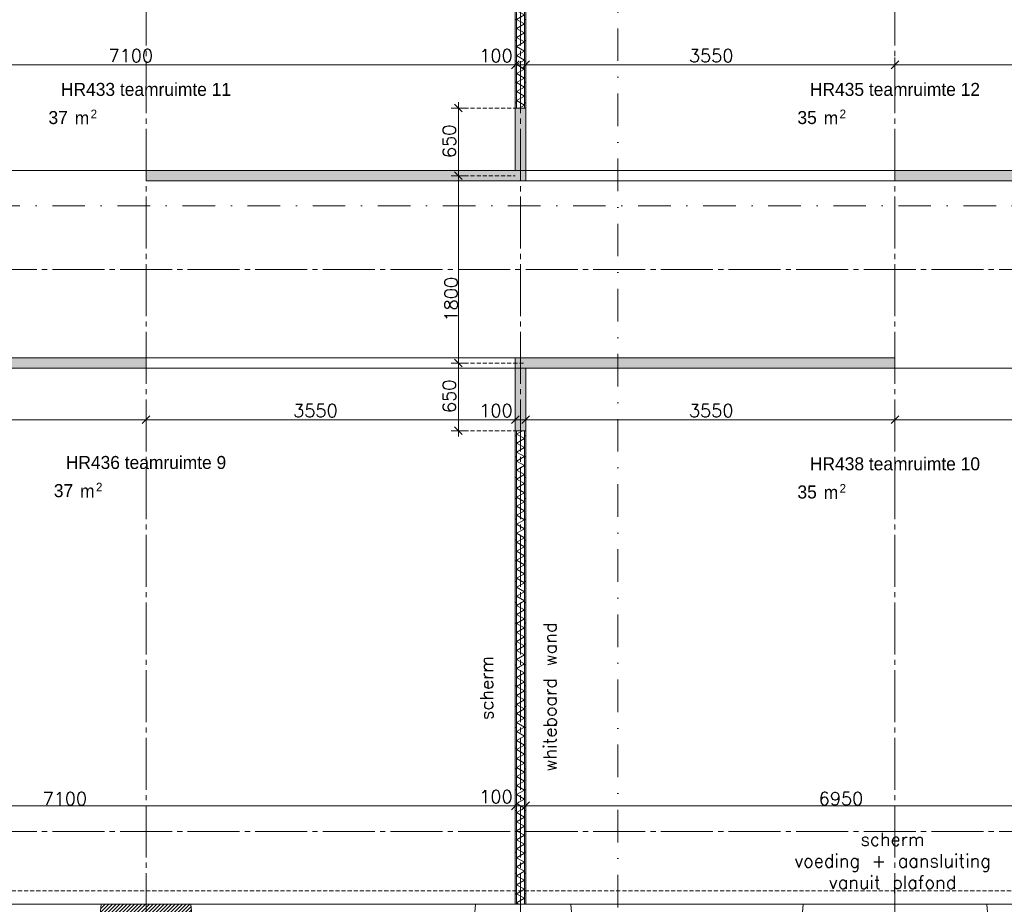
# Model space of a CAD drawing. Header units: millimetres. Extents: x -6136 to 498671, y -8363 to 238556.
# Tile 38 of 47: x 34786 to 44251, y 20900 to 29399. Entities that reach past the tile are written whole.
import ezdxf
from ezdxf.enums import TextEntityAlignment as Align

# ---------------------------------------------------------------- set-up
doc = ezdxf.new("R2010")
doc.units = ezdxf.units.MM
doc.header["$MEASUREMENT"] = 0
for name, pattern in [('B0204', [650, 500, -50, 50, -50]), ('B0302', [625.500011, 313.000011, -156.25, 0, -156.25]), ('B0702', [58.685, 39.06, -19.625001])]:
    doc.linetypes.add(name, pattern=pattern)
for name, color, linetype in [('21 Buitenwanden', 7, 'Continuous'), ('21 Buitenwanden Doorsnede-arcering', 7, 'Continuous'), ('23 Vloeren', 7, 'Continuous'), ('67 Radiatoren - lijn', 7, 'Continuous'), ('_ Nieuw Fase 1', 7, 'Continuous'), ('_ Nieuw Fase 1 Doorsnede-arcering', 7, 'Continuous'), ('_ Nieuw Fase 1 Laagscheidingslijnen', 7, 'Continuous'), ('_ Nieuw Fase 1 tekst', 7, 'Continuous'), ('A Lijn doorsnede', 7, 'Continuous'), ('A Maatvoering', 7, 'Continuous'), ('A Stramien', 7, 'Continuous'), ('Z Ruimtebenaming fase 1', 7, 'Continuous'), ('Z Ruimtebenaming fase 1 Zone omranding', 7, 'Continuous'), ('Z Ruimtebenaming fase 1 Zone tekst', 7, 'Continuous')]:
    doc.layers.add(name, color=color, linetype=linetype)
doc.dimstyles.new('GENERATED_STYLE__1', dxfattribs={"dimtxt": 125, "dimasz": 71.25, "dimexe": 0.18, "dimexo": 0.0625, "dimgap": 0.09, "dimtad": 1, "dimtih": 1, "dimtoh": 1, "dimdec": 0, "dimzin": 0, "dimdsep": 46, "dimtxsty": 'Standard', "dimblk": 'ARROWHEAD_6', "dimblk1": 'ARROWHEAD_6', "dimblk2": 'ARROWHEAD_6', "dimcen": 0.09, "dimse1": 1, "dimse2": 1, "dimclrd": 1, "dimclre": 1, "dimclrt": 9, "dimadec": 0, "dimazin": 0, "dimtfac": 1, "dimtdec": 4, "dimtmove": 0, "dimatfit": 3, "dimfxl": 1, "dimtolj": 1, "dimtzin": 0, "dimarcsym": 0})
doc.dimstyles.new('GENERATED_STYLE__2', dxfattribs={"dimtxt": 125, "dimasz": 71.25, "dimexe": 0.18, "dimexo": 0.0625, "dimgap": 0.09, "dimtad": 1, "dimdec": 0, "dimzin": 0, "dimdsep": 46, "dimtxsty": 'Standard', "dimblk": 'ARROWHEAD_6', "dimblk1": 'ARROWHEAD_6', "dimblk2": 'ARROWHEAD_6', "dimcen": 0.09, "dimse1": 1, "dimse2": 1, "dimclrd": 1, "dimclre": 1, "dimclrt": 9, "dimadec": 0, "dimazin": 0, "dimtfac": 1, "dimtdec": 4, "dimtmove": 0, "dimatfit": 3, "dimfxl": 1, "dimtolj": 1, "dimtzin": 0, "dimarcsym": 0})
doc.dimstyles.new('GENERATED_STYLE__3', dxfattribs={"dimtxt": 125, "dimasz": 71.25, "dimexe": 0.18, "dimexo": 0.0625, "dimgap": 0.09, "dimtad": 1, "dimdec": 0, "dimzin": 0, "dimdsep": 46, "dimtxsty": 'Standard', "dimblk": 'ARROWHEAD_6', "dimblk1": 'ARROWHEAD_6', "dimblk2": 'ARROWHEAD_6', "dimcen": 0.09, "dimse1": 1, "dimse2": 1, "dimclrd": 1, "dimclre": 1, "dimclrt": 9, "dimadec": 0, "dimazin": 0, "dimtfac": 1, "dimtdec": 4, "dimtmove": 2, "dimatfit": 3, "dimfxl": 1, "dimtolj": 1, "dimtzin": 0, "dimarcsym": 0})
doc.dimstyles.new('GENERATED_STYLE__4', dxfattribs={"dimtxt": 125, "dimasz": 71.25, "dimexe": 0.18, "dimexo": 0.0625, "dimgap": 0.09, "dimtad": 1, "dimtih": 1, "dimtoh": 1, "dimdec": 0, "dimzin": 0, "dimdsep": 46, "dimtxsty": 'Standard', "dimblk": 'ARROWHEAD_6', "dimblk1": 'ARROWHEAD_6', "dimblk2": 'ARROWHEAD_6', "dimcen": 0.09, "dimse1": 1, "dimse2": 1, "dimclrd": 1, "dimclre": 1, "dimclrt": 9, "dimadec": 0, "dimazin": 0, "dimtfac": 1, "dimtdec": 4, "dimtmove": 2, "dimatfit": 3, "dimfxl": 1, "dimtolj": 1, "dimtzin": 0, "dimarcsym": 0})
pattern_1 = [(180, (0, 0), (0, 200), [])]

# ---------------------------------------------------------------- blocks, each defined once
blk = doc.blocks.new('teamruimte 9_HR436_15_1', base_point=(36000, 25102.1))
at = {"layer": 'Z Ruimtebenaming fase 1 Zone tekst', "color": 2, "lineweight": 0}
blk.add_attdef('ROOM_NUMBER', text='', height=125, dxfattribs=at).set_placement((36000, 25207.6), align=Align.TOP_CENTER)
for tag, height, p in [('DUMMY_941', 125, (36886.1, 25238.8)), ('DUMMY_942', 125, (35113.9, 24978.4)), ('DUMMY_943', 125, (35113.9, 24936.9)), ('DUMMY_944', 125, (35320, 24933)), ('DUMMY_945', 83.3, (35518.8, 24950.7))]:
    blk.add_attdef(tag, text='', height=height, dxfattribs=at).set_placement(p, align=Align.TOP_LEFT)
blk = doc.blocks.new('teamruimte 10_HR438_16_1', base_point=(43200, 25089.3))
at = {"layer": 'Z Ruimtebenaming fase 1 Zone tekst', "color": 2, "lineweight": 0}
blk.add_attdef('ROOM_NUMBER', text='', height=125, dxfattribs=at).set_placement((43200, 25194.8), align=Align.TOP_CENTER)
for tag, height, p in [('DUMMY_941', 125, (44137.6, 25226)), ('DUMMY_942', 125, (42262.4, 24965.6)), ('DUMMY_943', 125, (42262.4, 24924)), ('DUMMY_944', 125, (42468.5, 24920.1)), ('DUMMY_945', 83.3, (42667.3, 24937.9))]:
    blk.add_attdef(tag, text='', height=height, dxfattribs=at).set_placement(p, align=Align.TOP_LEFT)
blk = doc.blocks.new('teamruimte 12_HR435_17_1', base_point=(43200, 28686.7))
at = {"layer": 'Z Ruimtebenaming fase 1 Zone tekst', "color": 2, "lineweight": 0}
blk.add_attdef('ROOM_NUMBER', text='', height=125, dxfattribs=at).set_placement((43200, 28792.3), align=Align.TOP_CENTER)
for tag, height, p in [('DUMMY_941', 125, (44137.6, 28823.4)), ('DUMMY_942', 125, (42262.4, 28563)), ('DUMMY_943', 125, (42262.4, 28521.5)), ('DUMMY_944', 125, (42468.5, 28517.6)), ('DUMMY_945', 83.3, (42667.3, 28535.3))]:
    blk.add_attdef(tag, text='', height=height, dxfattribs=at).set_placement(p, align=Align.TOP_LEFT)
blk = doc.blocks.new('teamruimte 11_HR433_18_1', base_point=(36000, 28686.7))
at = {"layer": 'Z Ruimtebenaming fase 1 Zone tekst', "color": 2, "lineweight": 0}
blk.add_attdef('ROOM_NUMBER', text='', height=125, dxfattribs=at).set_placement((36000, 28792.3), align=Align.TOP_CENTER)
for tag, height, p in [('DUMMY_941', 125, (36937.6, 28823.4)), ('DUMMY_942', 125, (35062.4, 28563)), ('DUMMY_943', 125, (35062.4, 28521.5)), ('DUMMY_944', 125, (35268.5, 28517.6)), ('DUMMY_945', 83.3, (35467.3, 28535.3))]:
    blk.add_attdef(tag, text='', height=height, dxfattribs=at).set_placement(p, align=Align.TOP_LEFT)
blk = doc.blocks.new('Slab_1_1', base_point=(200, 32200))
at = {"layer": '23 Vloeren', "color": 1, "linetype": 'Continuous', "lineweight": 0, "flags": 128}
blk.add_lwpolyline([(200, 32200), (200, 7400), (4520, 7400), (4520, 8150), (8080, 8150), (8080, 7400), (12400, 7400), (12400, 22320), (21800, 22320), (21800, 20900), (46600, 20900), (46600, 25220), (45850, 25220), (45850, 28780), (46600, 28780), (46600, 33100), (21800, 33100), (21800, 31600), (12400, 31600), (12400, 28550), (8780, 28550), (8780, 30202.3), (7150, 30202.3), (7150, 32200)], close=True, dxfattribs=at)
blk = doc.blocks.new('Wall_2_1', base_point=(46800, 20700))
at = {"layer": '21 Buitenwanden Doorsnede-arcering', "linetype": 'Continuous', "lineweight": 0, "true_color": 0x000000}
h = blk.add_hatch(dxfattribs=at)
h.set_pattern_fill('220_Gewapend_beton___pre_2B', color=18, style=0, pattern_type=2)
h.set_pattern_definition([(45, (0, 0), (-17.67767, 17.67767), [])])
h.paths.add_polyline_path([(35550, 20700), (36450, 20700), (36432.5, 20900), (35567.5, 20900)])
at = {"layer": '21 Buitenwanden', "color": 1, "linetype": 'Continuous', "lineweight": 0}
for p, q in [((35550, 20700), (35567.5, 20900)), ((36450, 20700), (36432.5, 20900)), ((39150, 20700), (39167.5, 20900)), ((40100, 20700), (40082.5, 20900)), ((42300, 20700), (42317.5, 20900)), ((44100, 20700), (44082.5, 20900))]:
    blk.add_line(p, q, dxfattribs=at)
at = {"layer": '21 Buitenwanden', "color": 1, "linetype": 'Continuous', "lineweight": 0, "flags": 128}
for points in [[(36432.5, 20900), (35567.5, 20900)], [(40082.5, 20900), (39167.5, 20900)], [(44082.5, 20900), (42317.5, 20900)]]:
    blk.add_lwpolyline(points, dxfattribs=at)
blk = doc.blocks.new('*X326')
at = {"layer": '_ Nieuw Fase 1 Doorsnede-arcering', "color": 7, "linetype": 'Continuous', "lineweight": 0}
for p, q in [((39637.5, 33082.2), (39562.5, 33038.9)), ((39637.5, 32995.6), (39562.5, 33038.9)), ((39637.5, 33082.2), (39606.6, 33100)), ((39637.5, 32995.6), (39562.5, 32952.3)), ((39637.5, 32909), (39562.5, 32952.3)), ((39637.5, 32909), (39562.5, 32865.7)), ((39637.5, 32822.4), (39562.5, 32865.7)), ((39637.5, 32822.4), (39562.5, 32779.1)), ((39637.5, 32735.8), (39562.5, 32779.1)), ((39637.5, 32735.8), (39562.5, 32692.5)), ((39637.5, 32649.2), (39562.5, 32692.5)), ((39637.5, 32649.2), (39562.5, 32605.9)), ((39637.5, 32562.6), (39562.5, 32605.9)), ((39637.5, 32562.6), (39562.5, 32519.3)), ((39637.5, 32476), (39562.5, 32519.3)), ((39637.5, 32476), (39562.5, 32432.7)), ((39637.5, 32389.4), (39562.5, 32432.7)), ((39637.5, 32389.4), (39562.5, 32346)), ((39637.5, 32302.7), (39562.5, 32346)), ((39637.5, 32302.7), (39562.5, 32259.4)), ((39637.5, 32216.1), (39562.5, 32259.4)), ((39637.5, 32216.1), (39562.5, 32172.8)), ((39637.5, 32129.5), (39562.5, 32172.8)), ((39637.5, 32129.5), (39562.5, 32086.2)), ((39637.5, 32042.9), (39562.5, 32086.2)), ((39637.5, 32042.9), (39562.5, 31999.6)), ((39637.5, 31956.3), (39562.5, 31999.6)), ((39637.5, 31956.3), (39562.5, 31913)), ((39637.5, 31869.7), (39562.5, 31913)), ((39637.5, 31869.7), (39562.5, 31826.4)), ((39637.5, 31783.1), (39562.5, 31826.4)), ((39637.5, 31783.1), (39562.5, 31739.8)), ((39637.5, 31696.5), (39562.5, 31739.8)), ((39637.5, 31696.5), (39562.5, 31653.2)), ((39637.5, 31609.9), (39562.5, 31653.2)), ((39637.5, 31609.9), (39562.5, 31566.6)), ((39637.5, 31523.3), (39562.5, 31566.6)), ((39637.5, 31523.3), (39562.5, 31480)), ((39637.5, 31436.7), (39562.5, 31480)), ((39637.5, 31436.7), (39562.5, 31393.4)), ((39637.5, 31350.1), (39562.5, 31393.4)), ((39637.5, 31350.1), (39562.5, 31306.8)), ((39637.5, 31263.5), (39562.5, 31306.8)), ((39637.5, 31263.5), (39562.5, 31220.2)), ((39637.5, 31176.9), (39562.5, 31220.2)), ((39637.5, 31176.9), (39562.5, 31133.6)), ((39637.5, 31090.3), (39562.5, 31133.6)), ((39637.5, 31090.3), (39562.5, 31047)), ((39637.5, 31003.7), (39562.5, 31047)), ((39637.5, 31003.7), (39562.5, 30960.4)), ((39637.5, 30917.1), (39562.5, 30960.4)), ((39637.5, 30917.1), (39562.5, 30873.8)), ((39637.5, 30830.5), (39562.5, 30873.8)), ((39637.5, 30830.5), (39562.5, 30787.2)), ((39637.5, 30743.9), (39562.5, 30787.2)), ((39637.5, 30743.9), (39562.5, 30700.6)), ((39637.5, 30657.3), (39562.5, 30700.6)), ((39637.5, 30657.3), (39562.5, 30614)), ((39637.5, 30570.7), (39562.5, 30614)), ((39637.5, 30570.7), (39562.5, 30527.4)), ((39637.5, 30484.1), (39562.5, 30527.4)), ((39637.5, 30484.1), (39562.5, 30440.8)), ((39637.5, 30397.5), (39562.5, 30440.8)), ((39637.5, 30397.5), (39562.5, 30354.2)), ((39637.5, 30310.9), (39562.5, 30354.2)), ((39637.5, 30310.9), (39562.5, 30267.6)), ((39637.5, 30224.3), (39562.5, 30267.6)), ((39637.5, 30224.3), (39562.5, 30181)), ((39637.5, 30137.7), (39562.5, 30181)), ((39637.5, 30137.7), (39562.5, 30094.4)), ((39637.5, 30051.1), (39562.5, 30094.4)), ((39637.5, 30051.1), (39562.5, 30007.8)), ((39637.5, 29964.5), (39562.5, 30007.8)), ((39637.5, 29964.5), (39562.5, 29921.2)), ((39637.5, 29877.9), (39562.5, 29921.2)), ((39637.5, 29877.9), (39562.5, 29834.6)), ((39637.5, 29791.3), (39562.5, 29834.6)), ((39637.5, 29791.3), (39562.5, 29748)), ((39637.5, 29704.7), (39562.5, 29748)), ((39637.5, 29704.7), (39562.5, 29661.4)), ((39637.5, 29618.1), (39562.5, 29661.4)), ((39637.5, 29618.1), (39562.5, 29574.8)), ((39637.5, 29531.5), (39562.5, 29574.8)), ((39637.5, 29531.5), (39562.5, 29488.2)), ((39637.5, 29444.9), (39562.5, 29488.2)), ((39637.5, 29444.9), (39562.5, 29401.6)), ((39637.5, 29358.3), (39562.5, 29401.6)), ((39637.5, 29358.3), (39562.5, 29315)), ((39637.5, 29271.7), (39562.5, 29315)), ((39637.5, 29271.7), (39562.5, 29228.4)), ((39637.5, 29185.1), (39562.5, 29228.4)), ((39637.5, 29185.1), (39562.5, 29141.8)), ((39637.5, 29098.5), (39562.5, 29141.8)), ((39637.5, 29098.5), (39562.5, 29055.2)), ((39637.5, 29011.9), (39562.5, 29055.2)), ((39637.5, 29011.9), (39562.5, 28968.5)), ((39637.5, 28925.2), (39562.5, 28968.5)), ((39637.5, 28925.2), (39562.5, 28881.9)), ((39637.5, 28838.6), (39562.5, 28881.9)), ((39637.5, 28838.6), (39562.5, 28795.3)), ((39637.5, 28752), (39562.5, 28795.3)), ((39637.5, 28752), (39562.5, 28708.7)), ((39637.5, 28665.4), (39562.5, 28708.7)), ((39637.5, 28665.4), (39562.5, 28622.1)), ((39637.5, 28578.8), (39562.5, 28622.1)), ((39637.5, 28578.8), (39587.6, 28550))]:
    blk.add_line(p, q, dxfattribs=at)
blk = doc.blocks.new('Wall_72_1', base_point=(39600, 33100))
at = {"layer": '_ Nieuw Fase 1 Doorsnede-arcering', "linetype": 'Continuous', "lineweight": 0, "true_color": 0x000000}
h = blk.add_hatch(dxfattribs=at)
h.set_pattern_fill('930_Lijnen_vert_200_0001', color=18, style=0, pattern_type=2)
h.set_pattern_definition(pattern_1)
h.paths.add_polyline_path([(39550, 33100), (39550, 28550), (39562.5, 28550), (39562.5, 33100)])
h = blk.add_hatch(dxfattribs=at)
h.set_pattern_fill('930_Lijnen_vert_200_0001', color=18, style=0, pattern_type=2)
h.set_pattern_definition(pattern_1)
h.paths.add_polyline_path([(39650, 28550), (39650, 33100), (39637.5, 33100), (39637.5, 28550)])
at = {"layer": '_ Nieuw Fase 1', "color": 1, "linetype": 'Continuous', "lineweight": 0, "flags": 128}
for points in [[(39550, 33100), (39550, 28550)], [(39650, 33100), (39550, 33100)], [(39650, 28550), (39650, 33100)], [(39550, 28550), (39650, 28550)]]:
    blk.add_lwpolyline(points, dxfattribs=at)
at = {"layer": '_ Nieuw Fase 1 Laagscheidingslijnen', "color": 1, "linetype": 'Continuous', "lineweight": 0}
for p, q in [((39562.5, 33100), (39562.5, 28550)), ((39637.5, 28550), (39637.5, 33100))]:
    blk.add_line(p, q, dxfattribs=at)
at = {"layer": '_ Nieuw Fase 1', "color": 1, "lineweight": 0}
blk.add_blockref('*X326', (0, 0), dxfattribs=at)
blk = doc.blocks.new('Wall_73_1', base_point=(39600, 28550))
at = {"layer": '_ Nieuw Fase 1 Doorsnede-arcering', "linetype": 'Continuous', "lineweight": 0, "true_color": 0x80e2d7}
blk.add_hatch(color=121, dxfattribs=at).paths.add_polyline_path([(39550, 28550), (39550, 27950), (39650, 27950), (39650, 28550)])
at = {"layer": '_ Nieuw Fase 1', "color": 1, "linetype": 'Continuous', "lineweight": 0, "flags": 128}
for points in [[(39550, 28550), (39550, 27950)], [(39650, 28550), (39550, 28550)], [(39650, 27950), (39650, 28550)], [(39550, 27950), (39650, 27950)]]:
    blk.add_lwpolyline(points, dxfattribs=at)
blk = doc.blocks.new('Wall_74_1', base_point=(45850, 27900))
at = {"layer": '_ Nieuw Fase 1 Doorsnede-arcering', "linetype": 'Continuous', "lineweight": 0, "true_color": 0xfed4fe}
blk.add_hatch(color=7, dxfattribs=at).paths.add_polyline_path([(45850, 27950), (43200, 27950), (43200, 27850), (45850, 27850)])
at = {"layer": '_ Nieuw Fase 1', "color": 1, "linetype": 'Continuous', "lineweight": 0, "flags": 128}
for points in [[(45850, 27950), (43200, 27950)], [(43200, 27950), (43200, 27850)], [(45850, 27850), (45850, 27950)], [(43200, 27850), (45850, 27850)]]:
    blk.add_lwpolyline(points, dxfattribs=at)
blk = doc.blocks.new('*X362')
at = {"layer": '_ Nieuw Fase 1 Doorsnede-arcering', "color": 7, "linetype": 'Continuous', "lineweight": 0}
for p, q in [((39618.2, 25450), (39562.5, 25417.8)), ((39637.5, 25374.5), (39562.5, 25417.8)), ((39637.5, 25374.5), (39562.5, 25331.2)), ((39637.5, 25287.9), (39562.5, 25331.2)), ((39637.5, 25287.9), (39562.5, 25244.6)), ((39637.5, 25201.3), (39562.5, 25244.6)), ((39637.5, 25201.3), (39562.5, 25158)), ((39637.5, 25114.7), (39562.5, 25158)), ((39637.5, 25114.7), (39562.5, 25071.4)), ((39637.5, 25028.1), (39562.5, 25071.4)), ((39637.5, 25028.1), (39562.5, 24984.8)), ((39637.5, 24941.5), (39562.5, 24984.8)), ((39637.5, 24941.5), (39562.5, 24898.2)), ((39637.5, 24854.9), (39562.5, 24898.2)), ((39637.5, 24854.9), (39562.5, 24811.6)), ((39637.5, 24768.3), (39562.5, 24811.6)), ((39637.5, 24768.3), (39562.5, 24725)), ((39637.5, 24681.7), (39562.5, 24725)), ((39637.5, 24681.7), (39562.5, 24638.4)), ((39637.5, 24595.1), (39562.5, 24638.4)), ((39637.5, 24595.1), (39562.5, 24551.8)), ((39637.5, 24508.5), (39562.5, 24551.8)), ((39637.5, 24508.5), (39562.5, 24465.2)), ((39637.5, 24421.9), (39562.5, 24465.2)), ((39637.5, 24421.9), (39562.5, 24378.6)), ((39637.5, 24335.3), (39562.5, 24378.6)), ((39637.5, 24335.3), (39562.5, 24292)), ((39637.5, 24248.7), (39562.5, 24292)), ((39637.5, 24248.7), (39562.5, 24205.4)), ((39637.5, 24162.1), (39562.5, 24205.4)), ((39637.5, 24162.1), (39562.5, 24118.8)), ((39637.5, 24075.5), (39562.5, 24118.8)), ((39637.5, 24075.5), (39562.5, 24032.2)), ((39637.5, 23988.9), (39562.5, 24032.2)), ((39637.5, 23988.9), (39562.5, 23945.6)), ((39637.5, 23902.3), (39562.5, 23945.6)), ((39637.5, 23902.3), (39562.5, 23859)), ((39637.5, 23815.7), (39562.5, 23859)), ((39637.5, 23815.7), (39562.5, 23772.4)), ((39637.5, 23729.1), (39562.5, 23772.4)), ((39637.5, 23729.1), (39562.5, 23685.8)), ((39637.5, 23642.5), (39562.5, 23685.8)), ((39637.5, 23642.5), (39562.5, 23599.2)), ((39637.5, 23555.9), (39562.5, 23599.2)), ((39637.5, 23555.9), (39562.5, 23512.6)), ((39637.5, 23469.3), (39562.5, 23512.6)), ((39637.5, 23469.3), (39562.5, 23426)), ((39637.5, 23382.7), (39562.5, 23426)), ((39637.5, 23382.7), (39562.5, 23339.4)), ((39637.5, 23296.1), (39562.5, 23339.4)), ((39637.5, 23296.1), (39562.5, 23252.8)), ((39637.5, 23209.5), (39562.5, 23252.8)), ((39637.5, 23209.5), (39562.5, 23166.2)), ((39637.5, 23122.9), (39562.5, 23166.2)), ((39637.5, 23122.9), (39562.5, 23079.6)), ((39637.5, 23036.3), (39562.5, 23079.6)), ((39637.5, 23036.3), (39562.5, 22993)), ((39637.5, 22949.7), (39562.5, 22993)), ((39637.5, 22949.7), (39562.5, 22906.4)), ((39637.5, 22863.1), (39562.5, 22906.4)), ((39637.5, 22863.1), (39562.5, 22819.8)), ((39637.5, 22776.5), (39562.5, 22819.8)), ((39637.5, 22776.5), (39562.5, 22733.2)), ((39637.5, 22689.9), (39562.5, 22733.2)), ((39637.5, 22689.9), (39562.5, 22646.6)), ((39637.5, 22603.3), (39562.5, 22646.6)), ((39637.5, 22603.3), (39562.5, 22560)), ((39637.5, 22516.7), (39562.5, 22560)), ((39637.5, 22516.7), (39562.5, 22473.4)), ((39637.5, 22430.1), (39562.5, 22473.4)), ((39637.5, 22430.1), (39562.5, 22386.8)), ((39637.5, 22343.5), (39562.5, 22386.8)), ((39637.5, 22343.5), (39562.5, 22300.2)), ((39637.5, 22256.9), (39562.5, 22300.2)), ((39637.5, 22256.9), (39562.5, 22213.6)), ((39637.5, 22170.3), (39562.5, 22213.6)), ((39637.5, 22170.3), (39562.5, 22126.9)), ((39637.5, 22083.6), (39562.5, 22126.9)), ((39637.5, 22083.6), (39562.5, 22040.3)), ((39637.5, 21997), (39562.5, 22040.3)), ((39637.5, 21997), (39562.5, 21953.7)), ((39637.5, 21910.4), (39562.5, 21953.7)), ((39637.5, 21910.4), (39562.5, 21867.1)), ((39637.5, 21823.8), (39562.5, 21867.1)), ((39637.5, 21823.8), (39562.5, 21780.5)), ((39637.5, 21737.2), (39562.5, 21780.5)), ((39637.5, 21737.2), (39562.5, 21693.9)), ((39637.5, 21650.6), (39562.5, 21693.9)), ((39637.5, 21650.6), (39562.5, 21607.3)), ((39637.5, 21564), (39562.5, 21607.3)), ((39637.5, 21564), (39562.5, 21520.7)), ((39637.5, 21477.4), (39562.5, 21520.7)), ((39637.5, 21477.4), (39562.5, 21434.1)), ((39637.5, 21390.8), (39562.5, 21434.1)), ((39637.5, 21390.8), (39562.5, 21347.5)), ((39637.5, 21304.2), (39562.5, 21347.5)), ((39637.5, 21304.2), (39562.5, 21260.9)), ((39637.5, 21217.6), (39562.5, 21260.9)), ((39637.5, 21217.6), (39562.5, 21174.3)), ((39637.5, 21131), (39562.5, 21174.3)), ((39637.5, 21131), (39562.5, 21087.7)), ((39637.5, 21044.4), (39562.5, 21087.7)), ((39637.5, 21044.4), (39562.5, 21001.1)), ((39637.5, 20957.8), (39562.5, 21001.1)), ((39637.5, 20957.8), (39562.5, 20914.5)), ((39587.6, 20900), (39562.5, 20914.5))]:
    blk.add_line(p, q, dxfattribs=at)
blk = doc.blocks.new('Wall_95_1', base_point=(39600, 20900))
at = {"layer": '_ Nieuw Fase 1 Doorsnede-arcering', "linetype": 'Continuous', "lineweight": 0, "true_color": 0x000000}
h = blk.add_hatch(dxfattribs=at)
h.set_pattern_fill('930_Lijnen_vert_200_0001', color=18, style=0, pattern_type=2)
h.set_pattern_definition(pattern_1)
h.paths.add_polyline_path([(39550, 25450), (39550, 20900), (39562.5, 20900), (39562.5, 25450)])
h = blk.add_hatch(dxfattribs=at)
h.set_pattern_fill('930_Lijnen_vert_200_0001', color=18, style=0, pattern_type=2)
h.set_pattern_definition(pattern_1)
h.paths.add_polyline_path([(39650, 20900), (39650, 25450), (39637.5, 25450), (39637.5, 20900)])
at = {"layer": '_ Nieuw Fase 1', "color": 1, "linetype": 'Continuous', "lineweight": 0, "flags": 128}
for points in [[(39650, 25450), (39550, 25450)], [(39550, 25450), (39550, 20900)], [(39650, 20900), (39650, 25450)], [(39550, 20900), (39650, 20900)]]:
    blk.add_lwpolyline(points, dxfattribs=at)
at = {"layer": '_ Nieuw Fase 1 Laagscheidingslijnen', "color": 1, "linetype": 'Continuous', "lineweight": 0}
for p, q in [((39562.5, 25450), (39562.5, 20900)), ((39637.5, 20900), (39637.5, 25450))]:
    blk.add_line(p, q, dxfattribs=at)
at = {"layer": '_ Nieuw Fase 1', "color": 1, "lineweight": 0}
blk.add_blockref('*X362', (0, 0), dxfattribs=at)
blk = doc.blocks.new('Wall_96_1', base_point=(39600, 25450))
at = {"layer": '_ Nieuw Fase 1 Doorsnede-arcering', "linetype": 'Continuous', "lineweight": 0, "true_color": 0x80e2d7}
blk.add_hatch(color=121, dxfattribs=at).paths.add_polyline_path([(39650, 25450), (39650, 26050), (39550, 26050), (39550, 25450)])
at = {"layer": '_ Nieuw Fase 1', "color": 1, "linetype": 'Continuous', "lineweight": 0, "flags": 128}
for points in [[(39650, 26050), (39550, 26050)], [(39550, 26050), (39550, 25450)], [(39650, 25450), (39650, 26050)], [(39550, 25450), (39650, 25450)]]:
    blk.add_lwpolyline(points, dxfattribs=at)
blk = doc.blocks.new('Wall_97_1', base_point=(43200, 26100))
at = {"layer": '_ Nieuw Fase 1 Doorsnede-arcering', "linetype": 'Continuous', "lineweight": 0, "true_color": 0xfed4fe}
blk.add_hatch(color=7, dxfattribs=at).paths.add_polyline_path([(43200, 26150), (39550, 26150), (39550, 26050), (43200, 26050)])
at = {"layer": '_ Nieuw Fase 1', "color": 1, "linetype": 'Continuous', "lineweight": 0, "flags": 128}
for points in [[(43200, 26150), (39550, 26150)], [(39550, 26150), (39550, 26050)], [(43200, 26050), (43200, 26150)], [(39550, 26050), (43200, 26050)]]:
    blk.add_lwpolyline(points, dxfattribs=at)
blk = doc.blocks.new('Wall_123_1', base_point=(36000, 26100))
at = {"layer": '_ Nieuw Fase 1 Doorsnede-arcering', "linetype": 'Continuous', "lineweight": 0, "true_color": 0xfed4fe}
blk.add_hatch(color=7, dxfattribs=at).paths.add_polyline_path([(36000, 26150), (32350, 26150), (32350, 26050), (36000, 26050)])
at = {"layer": '_ Nieuw Fase 1', "color": 1, "linetype": 'Continuous', "lineweight": 0, "flags": 128}
for points in [[(36000, 26150), (32350, 26150)], [(32350, 26150), (32350, 26050)], [(36000, 26050), (36000, 26150)], [(32350, 26050), (36000, 26050)]]:
    blk.add_lwpolyline(points, dxfattribs=at)
blk = doc.blocks.new('Wall_124_1', base_point=(39650, 27900))
at = {"layer": '_ Nieuw Fase 1 Doorsnede-arcering', "linetype": 'Continuous', "lineweight": 0, "true_color": 0xfed4fe}
blk.add_hatch(color=7, dxfattribs=at).paths.add_polyline_path([(39650, 27950), (36000, 27950), (36000, 27850), (39650, 27850)])
at = {"layer": '_ Nieuw Fase 1', "color": 1, "linetype": 'Continuous', "lineweight": 0, "flags": 128}
for points in [[(39650, 27950), (36000, 27950)], [(36000, 27950), (36000, 27850)], [(39650, 27850), (39650, 27950)], [(36000, 27850), (39650, 27850)]]:
    blk.add_lwpolyline(points, dxfattribs=at)
blk = doc.blocks.new('*D446')
at = {"layer": 'A Maatvoering', "color": 1, "linetype": 'Continuous', "lineweight": 0}
for p, q in [((32487.5, 21883.1), (32412.5, 21808.1)), ((32450, 21775.3), (32450, 21915.9)), ((39587.5, 21883.1), (39512.5, 21808.1)), ((39550, 21775.3), (39550, 21915.9)), ((32450, 21845.6), (39550, 21845.6))]:
    blk.add_line(p, q, dxfattribs=at)
at = {"layer": 'A Maatvoering', "color": 9, "lineweight": 0, "char_height": 125, "attachment_point": 7}
for s, insert in [('\\A1;{\\pql;\\Ftxt.shx;7100}', (35005.4, 21853.1)), ('\\A1;{\\pql;\\Ftxt.shx;100}', (39203.4, 21870.6))]:
    blk.add_mtext(s, dxfattribs=dict(at, insert=insert))
blk = doc.blocks.new('ARROWHEAD_6')
at = {"color": 0, "linetype": 'Continuous', "lineweight": 0}
for p, q in [((0, 0), (-1, 0)), ((-0.5, -0.5), (0.5, 0.5))]:
    blk.add_line(p, q, dxfattribs=at)
blk = doc.blocks.new('*D447')
at = {"layer": 'A Maatvoering', "color": 1, "linetype": 'Continuous', "lineweight": 0}
for p, q in [((39587.5, 21883.1), (39512.5, 21808.1)), ((39550, 21775.3), (39550, 21915.9)), ((39687.5, 21883.1), (39612.5, 21808.1)), ((39650, 21775.3), (39650, 21915.9)), ((39550, 21845.6), (39650, 21845.6))]:
    blk.add_line(p, q, dxfattribs=at)
blk = doc.blocks.new('*D448')
at = {"layer": 'A Maatvoering', "color": 1, "linetype": 'Continuous', "lineweight": 0}
for p, q in [((39687.5, 21883.1), (39612.5, 21808.1)), ((39650, 21775.3), (39650, 21915.9)), ((46562.5, 21808.1), (46637.5, 21883.1)), ((46600, 21775.3), (46600, 21915.9)), ((39650, 21845.6), (46600, 21845.6)), ((46600, 21845.6), (46656.3, 21845.6))]:
    blk.add_line(p, q, dxfattribs=at)
at = {"layer": 'A Maatvoering', "color": 9, "lineweight": 0, "insert": (42466.3, 21853.1), "char_height": 125, "attachment_point": 7}
blk.add_mtext('\\A1;{\\pql;\\Ftxt.shx;6950}', dxfattribs=at)
blk = doc.blocks.new('*D449')
at = {"layer": 'A Maatvoering', "color": 1, "linetype": 'Continuous', "lineweight": 0}
for p, q in [((38965.3, 26137.5), (39040.3, 26062.5)), ((39073.1, 26100), (38932.5, 26100)), ((39002.8, 25450), (39002.8, 26100)), ((38965.3, 25487.5), (39040.3, 25412.5)), ((39073.1, 25450), (38932.5, 25450)), ((39002.8, 25393.8), (39002.8, 25450))]:
    blk.add_line(p, q, dxfattribs=at)
at = {"layer": 'A Maatvoering', "color": 9, "lineweight": 0, "insert": (38977.8, 25620.5), "char_height": 125, "attachment_point": 7, "rotation": 90}
blk.add_mtext('\\A1;{\\pql;\\Ftxt.shx;650}', dxfattribs=at)
blk = doc.blocks.new('*D450')
at = {"layer": 'A Maatvoering', "color": 1, "linetype": 'Continuous', "lineweight": 0}
for p, q in [((38965.3, 27937.5), (39040.3, 27862.5)), ((39073.1, 27900), (38932.5, 27900)), ((39002.8, 26100), (39002.8, 27900)), ((38965.3, 26137.5), (39040.3, 26062.5)), ((39073.1, 26100), (38932.5, 26100))]:
    blk.add_line(p, q, dxfattribs=at)
at = {"layer": 'A Maatvoering', "color": 9, "lineweight": 0, "insert": (38995.3, 26499.3), "char_height": 125, "attachment_point": 7, "rotation": 90}
blk.add_mtext('\\A1;{\\pql;\\Ftxt.shx;1800}', dxfattribs=at)
blk = doc.blocks.new('*D451')
at = {"layer": 'A Maatvoering', "color": 1, "linetype": 'Continuous', "lineweight": 0}
for p, q in [((39040.3, 28512.5), (38965.3, 28587.5)), ((39002.8, 28550), (39002.8, 28606.3)), ((39073.1, 28550), (38932.5, 28550)), ((39002.8, 27900), (39002.8, 28550)), ((38965.3, 27937.5), (39040.3, 27862.5)), ((39073.1, 27900), (38932.5, 27900))]:
    blk.add_line(p, q, dxfattribs=at)
at = {"layer": 'A Maatvoering', "color": 9, "lineweight": 0, "insert": (38977.8, 28070.5), "char_height": 125, "attachment_point": 7, "rotation": 90}
blk.add_mtext('\\A1;{\\pql;\\Ftxt.shx;650}', dxfattribs=at)
blk = doc.blocks.new('*D534')
at = {"layer": 'A Maatvoering', "color": 1, "linetype": 'Continuous', "lineweight": 0}
for p, q in [((32487.5, 25593.8), (32412.5, 25518.8)), ((32450, 25486), (32450, 25626.6)), ((32450, 25556.3), (36000, 25556.3)), ((36037.5, 25593.8), (35962.5, 25518.8)), ((36000, 25486), (36000, 25626.6))]:
    blk.add_line(p, q, dxfattribs=at)
at = {"layer": 'A Maatvoering', "color": 9, "lineweight": 0, "insert": (34018.9, 25581.3), "char_height": 125, "attachment_point": 7}
blk.add_mtext('\\A1;{\\pql;\\Ftxt.shx;3550}', dxfattribs=at)
blk = doc.blocks.new('*D535')
at = {"layer": 'A Maatvoering', "color": 1, "linetype": 'Continuous', "lineweight": 0}
for p, q in [((36037.5, 25593.8), (35962.5, 25518.8)), ((36000, 25486), (36000, 25626.6)), ((36000, 25556.3), (39550, 25556.3)), ((39587.5, 25593.8), (39512.5, 25518.8)), ((39550, 25486), (39550, 25626.6))]:
    blk.add_line(p, q, dxfattribs=at)
at = {"layer": 'A Maatvoering', "color": 9, "lineweight": 0, "char_height": 125, "attachment_point": 7}
for s, insert in [('\\A1;{\\pql;\\Ftxt.shx;3550}', (37414.4, 25581.3)), ('\\A1;{\\pql;\\Ftxt.shx;100}', (39203.4, 25581.3))]:
    blk.add_mtext(s, dxfattribs=dict(at, insert=insert))
blk = doc.blocks.new('*D536')
at = {"layer": 'A Maatvoering', "color": 1, "linetype": 'Continuous', "lineweight": 0}
for p, q in [((39587.5, 25593.8), (39512.5, 25518.8)), ((39550, 25486), (39550, 25626.6)), ((39550, 25556.3), (39650, 25556.3)), ((39687.5, 25593.8), (39612.5, 25518.8)), ((39650, 25486), (39650, 25626.6))]:
    blk.add_line(p, q, dxfattribs=at)
blk = doc.blocks.new('*D537')
at = {"layer": 'A Maatvoering', "color": 1, "linetype": 'Continuous', "lineweight": 0}
for p, q in [((39687.5, 25593.8), (39612.5, 25518.8)), ((39650, 25486), (39650, 25626.6)), ((39650, 25556.3), (43200, 25556.3)), ((43237.5, 25593.8), (43162.5, 25518.8)), ((43200, 25486), (43200, 25626.6))]:
    blk.add_line(p, q, dxfattribs=at)
at = {"layer": 'A Maatvoering', "color": 9, "lineweight": 0, "insert": (41218.9, 25581.3), "char_height": 125, "attachment_point": 7}
blk.add_mtext('\\A1;{\\pql;\\Ftxt.shx;3550}', dxfattribs=at)
blk = doc.blocks.new('*D538')
at = {"layer": 'A Maatvoering', "color": 1, "linetype": 'Continuous', "lineweight": 0}
for p, q in [((43237.5, 25593.8), (43162.5, 25518.8)), ((43200, 25486), (43200, 25626.6)), ((43200, 25556.3), (45850, 25556.3)), ((45812.5, 25518.8), (45887.5, 25593.8)), ((45850, 25486), (45850, 25626.6)), ((45850, 25556.3), (45906.3, 25556.3))]:
    blk.add_line(p, q, dxfattribs=at)
at = {"layer": 'A Maatvoering', "color": 9, "lineweight": 0, "insert": (44318.9, 25581.3), "char_height": 125, "attachment_point": 7}
blk.add_mtext('\\A1;{\\pql;\\Ftxt.shx;2650}', dxfattribs=at)
blk = doc.blocks.new('*D546')
at = {"layer": 'A Maatvoering', "color": 1, "linetype": 'Continuous', "lineweight": 0}
for p, q in [((32487.5, 29003.6), (32412.5, 28928.6)), ((32450, 28895.8), (32450, 29036.4)), ((32450, 28966.1), (39550, 28966.1)), ((39587.5, 29003.6), (39512.5, 28928.6)), ((39550, 28895.8), (39550, 29036.4))]:
    blk.add_line(p, q, dxfattribs=at)
at = {"layer": 'A Maatvoering', "color": 9, "lineweight": 0, "char_height": 125, "attachment_point": 7}
for s, insert in [('\\A1;{\\pql;\\Ftxt.shx;7100}', (35639.4, 28991.1)), ('\\A1;{\\pql;\\Ftxt.shx;100}', (39203.4, 28991.1))]:
    blk.add_mtext(s, dxfattribs=dict(at, insert=insert))
blk = doc.blocks.new('*D547')
at = {"layer": 'A Maatvoering', "color": 1, "linetype": 'Continuous', "lineweight": 0}
for p, q in [((39587.5, 29003.6), (39512.5, 28928.6)), ((39550, 28895.8), (39550, 29036.4)), ((39550, 28966.1), (39650, 28966.1)), ((39687.5, 29003.6), (39612.5, 28928.6)), ((39650, 28895.8), (39650, 29036.4))]:
    blk.add_line(p, q, dxfattribs=at)
blk = doc.blocks.new('*D548')
at = {"layer": 'A Maatvoering', "color": 1, "linetype": 'Continuous', "lineweight": 0}
for p, q in [((39687.5, 29003.6), (39612.5, 28928.6)), ((39650, 28895.8), (39650, 29036.4)), ((39650, 28966.1), (43200, 28966.1)), ((43237.5, 29003.6), (43162.5, 28928.6)), ((43200, 28895.8), (43200, 29036.4))]:
    blk.add_line(p, q, dxfattribs=at)
at = {"layer": 'A Maatvoering', "color": 9, "lineweight": 0, "insert": (41218.9, 28991.1), "char_height": 125, "attachment_point": 7}
blk.add_mtext('\\A1;{\\pql;\\Ftxt.shx;3550}', dxfattribs=at)
blk = doc.blocks.new('*D549')
at = {"layer": 'A Maatvoering', "color": 1, "linetype": 'Continuous', "lineweight": 0}
for p, q in [((43237.5, 29003.6), (43162.5, 28928.6)), ((43200, 28895.8), (43200, 29036.4)), ((43200, 28966.1), (45850, 28966.1)), ((45887.5, 29003.6), (45812.5, 28928.6)), ((45850, 28895.8), (45850, 29036.4))]:
    blk.add_line(p, q, dxfattribs=at)
at = {"layer": 'A Maatvoering', "color": 9, "lineweight": 0, "insert": (44318.9, 28991.1), "char_height": 125, "attachment_point": 7}
blk.add_mtext('\\A1;{\\pql;\\Ftxt.shx;2650}', dxfattribs=at)
blk = doc.blocks.new('Cutting Plane_1_1', base_point=(40536.5, -1176.3))
at = {"layer": 'A Lijn doorsnede', "color": 9, "linetype": 'B0302', "lineweight": 0}
blk.add_line((40536.5, -1026.3), (40536.5, 35170.6), dxfattribs=at)
blk = doc.blocks.new('Standard grid marker')
at = {"layer": 'A Stramien', "color": 9, "linetype": 'B0204', "lineweight": 0}
blk.add_line((3000, 0), (67800, 0), dxfattribs=at)
at = {"layer": 'A Stramien', "color": 2, "lineweight": 0}
for tag, p in [('AC_MarkerText_1_0', (-175, -4.6)), ('AC_MarkerText_1_1', (70975, -4.6))]:
    blk.add_attdef(tag, text='', height=175, dxfattribs=at).set_placement(p, align=Align.MIDDLE_CENTER)
blk = doc.blocks.new('Standard grid marker_2')
at = {"layer": 'A Stramien', "color": 9, "linetype": 'B0204', "lineweight": 0}
blk.add_line((3000, 0), (37200, 0), dxfattribs=at)
at = {"layer": 'A Stramien', "color": 2, "lineweight": 0}
for tag, p in [('AC_MarkerText_1_0', (-175, -4.6)), ('AC_MarkerText_1_1', (40375, -4.6))]:
    blk.add_attdef(tag, text='', height=175, rotation=90, dxfattribs=at).set_placement(p, align=Align.MIDDLE_CENTER)
blk = doc.blocks.new('Cutting Plane_3_1', base_point=(-1334.4, 27610))
at = {"layer": 'A Lijn doorsnede', "color": 9, "linetype": 'B0302', "lineweight": 0}
blk.add_line((-1184.4, 27610), (65907.1, 27610), dxfattribs=at)

msp = doc.modelspace()

# ---------------------------------------------------------------- linework, layer by layer
at = {"layer": '67 Radiatoren - lijn', "color": 9, "linetype": 'B0702', "lineweight": 0}
msp.add_lwpolyline([(21800, 21030), (46470, 21030), (46470, 25200)], dxfattribs=at)
at = {"layer": 'A Maatvoering', "color": 9, "linetype": 'B0702', "lineweight": 0}
for p, q in [((39002.8, 28550), (39550, 28550)), ((39002.8, 27900), (39550, 27900)), ((39002.8, 26100), (39632, 26100)), ((39002.8, 25450), (39550, 25450))]:
    msp.add_line(p, q, dxfattribs=at)
at = {"layer": 'Z Ruimtebenaming fase 1 Zone omranding', "color": 7, "linetype": 'Continuous', "lineweight": 0, "flags": 128}
for points in [[(32450, 27950), (39550, 27950), (39550, 33100), (32450, 33100)], [(39650, 33100), (39650, 27950), (45850, 27950), (45850, 28780), (46600, 28780), (46600, 33100), (45850, 33100)], [(32450, 26050), (32450, 20900), (39550, 20900), (39550, 26050)], [(39650, 20900), (45850, 20900), (46600, 20900), (46600, 25220), (45850, 25220), (45850, 26050), (39650, 26050)]]:
    msp.add_lwpolyline(points, close=True, dxfattribs=at)
msp.add_lwpolyline([(32450, 26050), (36000, 26050), (36000, 26150), (43200, 26150), (43200, 26050), (45850, 26050), (45850, 27950), (43200, 27950), (43200, 27850), (36000, 27850), (36000, 27950), (32450, 27950)], dxfattribs=at)

# ---------------------------------------------------------------- block references
at = {"layer": '21 Buitenwanden', "color": 1, "lineweight": 0}
msp.add_blockref('Wall_2_1', (46800, 20700), dxfattribs=at)
at = {"layer": '23 Vloeren', "color": 1, "linetype": 'Continuous', "lineweight": 0}
msp.add_blockref('Slab_1_1', (200, 32200), dxfattribs=at)
at = {"layer": '_ Nieuw Fase 1', "color": 1, "lineweight": 0}
for name, p in [('Wall_72_1', (39600, 33100)), ('Wall_73_1', (39600, 28550)), ('Wall_124_1', (39650, 27900)), ('Wall_74_1', (45850, 27900)), ('Wall_123_1', (36000, 26100)), ('Wall_97_1', (43200, 26100)), ('Wall_96_1', (39600, 25450)), ('Wall_95_1', (39600, 20900))]:
    msp.add_blockref(name, p, dxfattribs=at)
at = {"layer": 'A Lijn doorsnede', "color": 9, "lineweight": 0}
for name, p in [('Cutting Plane_1_1', (40536.5, -1176.3)), ('Cutting Plane_3_1', (-1334.4, 27610))]:
    msp.add_blockref(name, p, dxfattribs=at)
at = {"layer": 'A Stramien', "color": 1, "linetype": 'Continuous', "lineweight": 0, "zscale": 1000, "rotation": 270}
for p in [(36000, 37200), (39600, 37200), (43200, 37200)]:
    msp.add_blockref('Standard grid marker_2', p, dxfattribs=at)
at = {"layer": 'A Stramien', "color": 1, "linetype": 'Continuous', "lineweight": 0, "zscale": 1000}
for p in [(-3000, 27000), (-3000, 21600)]:
    msp.add_blockref('Standard grid marker', p, dxfattribs=at)
at = {"layer": 'Z Ruimtebenaming fase 1', "color": 2, "linetype": 'Continuous', "lineweight": 0}
for name, p, values in [('teamruimte 11_HR433_18_1', (36000, 28686.7), {'ROOM_NUMBER': 'HR433 teamruimte 11', 'DUMMY_943': '37', 'DUMMY_944': ' m', 'DUMMY_945': '2'}), ('teamruimte 12_HR435_17_1', (43200, 28686.7), {'ROOM_NUMBER': 'HR435 teamruimte 12', 'DUMMY_943': '35', 'DUMMY_944': ' m', 'DUMMY_945': '2'}), ('teamruimte 9_HR436_15_1', (36000, 25102.1), {'ROOM_NUMBER': 'HR436 teamruimte 9', 'DUMMY_943': '37', 'DUMMY_944': ' m', 'DUMMY_945': '2'}), ('teamruimte 10_HR438_16_1', (43200, 25089.3), {'ROOM_NUMBER': 'HR438 teamruimte 10', 'DUMMY_943': '35', 'DUMMY_944': ' m', 'DUMMY_945': '2'})]:
    msp.add_blockref(name, p, dxfattribs=at).add_auto_attribs(values)

# ---------------------------------------------------------------- texts
at = {"layer": '_ Nieuw Fase 1 tekst', "color": 9, "linetype": 'Continuous', "lineweight": 0, "char_height": 125, "attachment_point": 5, "rotation": 90}
for s, insert in [('\\A1;{\\pqc;\\Ftxt.shx;whiteboard wand}', (39882.9, 22892.4)), ('\\A1;{\\pqc;\\Ftxt.shx;scherm}', (39273.3, 22979.1))]:
    msp.add_mtext(s, dxfattribs=dict(at, insert=insert))
at = {"layer": '_ Nieuw Fase 1 tekst', "color": 9, "linetype": 'Continuous', "lineweight": 0, "insert": (43176.2, 21296.8), "char_height": 125, "attachment_point": 5, "line_spacing_factor": 0.990858}
msp.add_mtext('\\A1;{\\pqc;\\Ftxt.shx;scherm\\P\\pqc;\\Ftxt.shx;voeding + aansluiting \\P\\pqc;\\Ftxt.shx;vanuit plafond}', dxfattribs=at)

# ---------------------------------------------------------------- dimensions: what is measured, and where the dimension line sits
at = {"layer": 'A Maatvoering', "color": 1, "linetype": 'Continuous', "lineweight": 0}
for base, p1, p2, dimstyle, picture, middle in [((39550, 28966.1), (32450, 25450), (39550, 20900), 'GENERATED_STYLE__1', '*D546', (35830, 29053.6)), ((43200, 28966.1), (39650, 20900), (43200, 26100), 'GENERATED_STYLE__1', '*D548', (41409.5, 29053.6)), ((45850, 28966.1), (43200, 26100), (45850, 25220), 'GENERATED_STYLE__1', '*D549', (44509.5, 29053.6)), ((39650, 28966.1), (39550, 20900), (39650, 20900), 'GENERATED_STYLE__1', '*D547', (39346.4, 29053.6)), ((36000, 25556.3), (32450, 25450), (36000, 26050), 'GENERATED_STYLE__1', '*D534', (34209.5, 25643.8)), ((39550, 25556.3), (36000, 26050), (39550, 20900), 'GENERATED_STYLE__1', '*D535', (37605, 25643.8)), ((43200, 25556.3), (39650, 20900), (43200, 26100), 'GENERATED_STYLE__1', '*D537', (41409.5, 25643.8)), ((45850, 25556.3), (43200, 26100), (45850, 25220), 'GENERATED_STYLE__1', '*D538', (44509.5, 25643.8)), ((39650, 25556.3), (39550, 20900), (39650, 20900), 'GENERATED_STYLE__1', '*D536', (39346.4, 25643.8)), ((39550, 21845.6), (32450, 25450), (39550, 20900), 'GENERATED_STYLE__4', '*D446', (35196, 21915.6)), ((46600, 21845.6), (39650, 20900), (46600, 24300), 'GENERATED_STYLE__4', '*D448', (42656.9, 21915.6)), ((39650, 21845.6), (39550, 20900), (39650, 20900), 'GENERATED_STYLE__1', '*D447', (39346.4, 21933.1))]:
    dim = msp.add_linear_dim(base=base, p1=p1, p2=p2, dimstyle=dimstyle, dxfattribs=at)
    dim.commit()
    dim.dimension.update_dxf_attribs({"geometry": picture, "text_midpoint": middle, "dimtype": 160})
for base, p1, p2, dimstyle, picture, middle in [((39002.8, 28550), (43200, 27900), (39550, 28550), 'GENERATED_STYLE__2', '*D451', (38915.3, 28213.4)), ((39002.8, 27900), (32350, 26100), (43200, 27900), 'GENERATED_STYLE__3', '*D450', (38932.8, 26689.9)), ((39002.8, 26100), (39550, 25450), (32350, 26100), 'GENERATED_STYLE__2', '*D449', (38915.3, 25763.4))]:
    dim = msp.add_linear_dim(base=base, p1=p1, p2=p2, angle=90, dimstyle=dimstyle, dxfattribs=at)
    dim.commit()
    dim.dimension.update_dxf_attribs({"geometry": picture, "text_midpoint": middle, "dimtype": 160, "text_rotation": 90})

doc.saveas('drawing.dxf')
